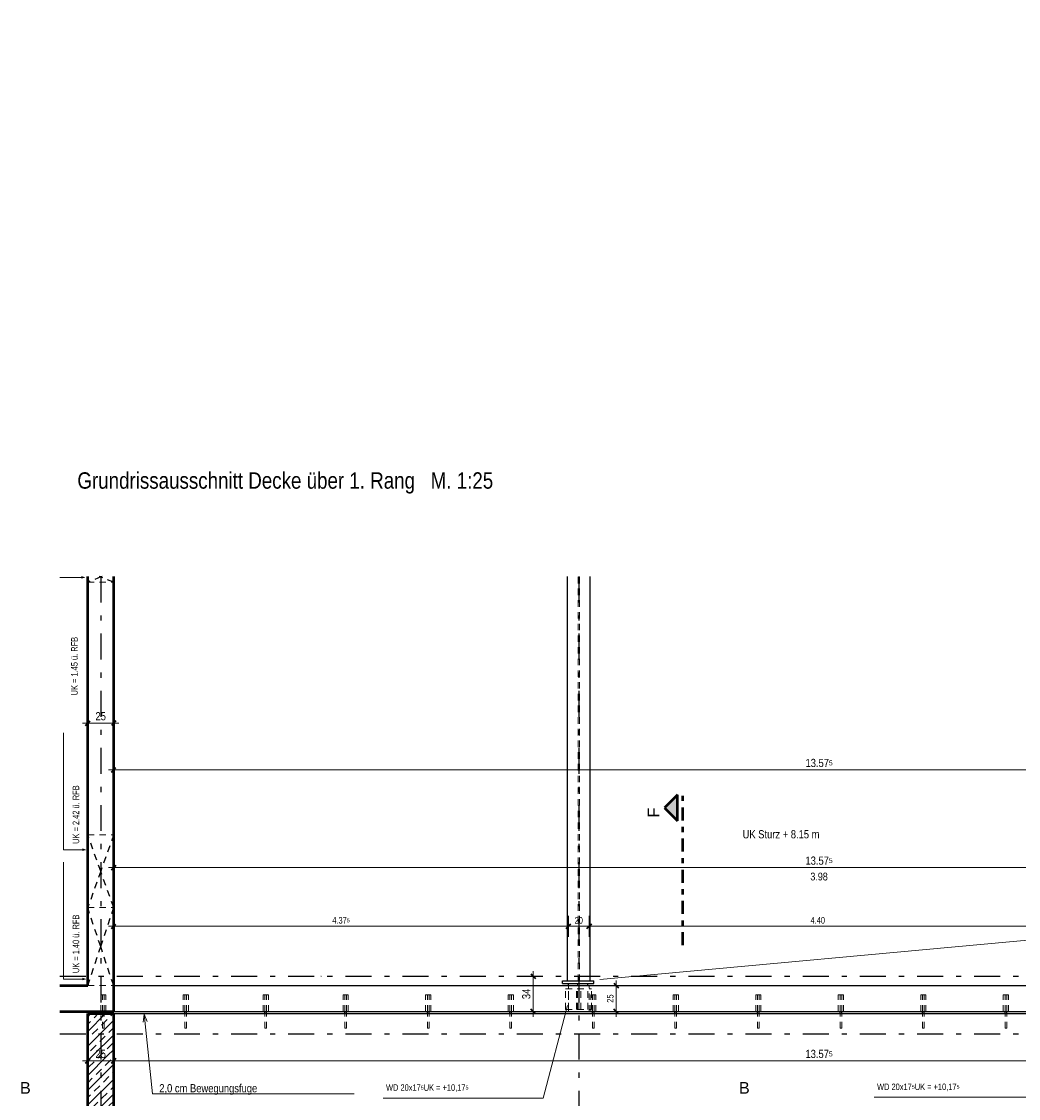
# Model space of a CAD drawing. Header units: millimetres. Extents: x -13 to 146, y -13 to 60.
# Tile 164 of 170: x 88 to 107, y 23 to 44. Entities that reach past the tile are written whole.
import ezdxf

# ---------------------------------------------------------------- set-up
doc = ezdxf.new("R2010")
doc.units = ezdxf.units.MM
for name, pattern in [('DASHDOT', [1, 0.5, -0.25, 0, -0.25]), ('DASHDOTX2', [2, 1, -0.5, 0, -0.5]), ('HIDDEN', [0.375, 0.25, -0.125])]:
    doc.linetypes.add(name, pattern=pattern)
doc.layers.add('Texte', color=7, linetype='Continuous', lineweight=20)
doc.styles.add('Arial', font='arial.ttf')
doc.styles.add('Arial Narrow', font='ARIALN.TTF')
doc.dimstyles.new('Arch_Strakon_dimstyle', dxfattribs={"dimtxt": 11.25, "dimasz": 1, "dimexe": 1.25, "dimexo": 0.0625, "dimgap": 1, "dimtad": 0, "dimdec": 5, "dimzin": 12, "dimdsep": 46, "dimtxsty": 'Arial Narrow', "dimblk": 'Arrowhead_Tick', "dimsah": 1, "dimcen": 0, "dimse1": 1, "dimse2": 1, "dimclrd": 6, "dimclrt": 3, "dimazin": 0, "dimtfac": 1, "dimtdec": 4, "dimtmove": 0, "dimatfit": 3, "dimldrblk": 'NONE', "dimfxl": 1, "dimtvp": 1, "dimtolj": 1, "dimtzin": 0, "dimlwd": 13, "dimarcsym": 2})
pattern_1 = [(45, (0, 0), (-0.14142136, 0.14142136), [0.15, -0.1]), (45, (-0.07071, 0.07071), (-0.14142136, 0.14142136), [])]

# ---------------------------------------------------------------- blocks, each defined once
blk = doc.blocks.new('Arrowhead_Tick')
at = {"color": 2, "linetype": 'Continuous', "lineweight": 35}
blk.add_line((4.4, 4.4), (-4.4, -4.4), dxfattribs=at)
at = {"color": 0, "linetype": 'Continuous', "lineweight": -2}
for p, q in [((-1, 0), (0, 0)), ((0, 20), (0, -10)), ((10, 0), (0, 0))]:
    blk.add_line(p, q, dxfattribs=at)
blk = doc.blocks.new('*D915')
at = {"layer": 'Defpoints', "color": 0}
for p in [(89.719, 44.028), (116.871, 36.873), (116.871, 29.627)]:
    blk.add_point(p, dxfattribs=at)
at = {"layer": 'Texte', "color": 6, "linetype": 'Continuous', "lineweight": 13}
blk.add_line((89.729, 29.627), (116.861, 29.627), dxfattribs=at)
at = {"layer": 'Texte', "color": 6, "lineweight": 13, "xscale": 0.01, "yscale": 0.01, "zscale": 0.01, "rotation": 180}
blk.add_blockref('Arrowhead_Tick', (89.719, 29.627), dxfattribs=at)
at = {"layer": 'Texte', "color": 6, "lineweight": 13, "xscale": 0.01, "yscale": 0.01, "zscale": 0.01}
blk.add_blockref('Arrowhead_Tick', (116.871, 29.627), dxfattribs=at)
at = {"layer": 'Texte', "color": 2, "lineweight": 25, "insert": (103.295, 29.757), "char_height": 0.1575, "attachment_point": 5, "style": 'Arial Narrow'}
blk.add_mtext('\\A1;13.57{\\A1;\\H.6x;\\S5;}', dxfattribs=at)
blk = doc.blocks.new('_None')
blk = doc.blocks.new('*D920')
at = {"layer": 'Defpoints', "color": 0}
for p in [(89.219, 25.473), (89.719, 24.973), (89.719, 24.027)]:
    blk.add_point(p, dxfattribs=at)
at = {"layer": 'Texte', "color": 6, "linetype": 'Continuous', "lineweight": 13}
blk.add_line((89.229, 24.027), (89.709, 24.027), dxfattribs=at)
at = {"layer": 'Texte', "color": 6, "lineweight": 13, "xscale": 0.01, "yscale": 0.01, "zscale": 0.01, "rotation": 180}
blk.add_blockref('Arrowhead_Tick', (89.219, 24.027), dxfattribs=at)
at = {"layer": 'Texte', "color": 6, "lineweight": 13, "xscale": 0.01, "yscale": 0.01, "zscale": 0.01}
blk.add_blockref('Arrowhead_Tick', (89.719, 24.027), dxfattribs=at)
at = {"layer": 'Texte', "color": 2, "lineweight": 25, "insert": (89.469, 24.157), "char_height": 0.1575, "attachment_point": 5, "style": 'Arial Narrow'}
blk.add_mtext('\\A1;25', dxfattribs=at)
blk = doc.blocks.new('*D921')
at = {"layer": 'Defpoints', "color": 0}
for p in [(116.869, 25.473), (89.719, 24.973), (116.869, 24.027)]:
    blk.add_point(p, dxfattribs=at)
at = {"layer": 'Texte', "color": 6, "linetype": 'Continuous', "lineweight": 13}
blk.add_line((89.729, 24.027), (116.859, 24.027), dxfattribs=at)
at = {"layer": 'Texte', "color": 6, "lineweight": 13, "xscale": 0.01, "yscale": 0.01, "zscale": 0.01, "rotation": 180}
blk.add_blockref('Arrowhead_Tick', (89.719, 24.027), dxfattribs=at)
at = {"layer": 'Texte', "color": 6, "lineweight": 13, "xscale": 0.01, "yscale": 0.01, "zscale": 0.01}
blk.add_blockref('Arrowhead_Tick', (116.869, 24.027), dxfattribs=at)
at = {"layer": 'Texte', "color": 2, "lineweight": 25, "insert": (103.294, 24.157), "char_height": 0.1575, "attachment_point": 5, "style": 'Arial Narrow'}
blk.add_mtext('\\A1;13.57{\\A1;\\H.6x;\\S5;}', dxfattribs=at)
blk = doc.blocks.new('*D924')
at = {"layer": 'Defpoints', "color": 0}
for p in [(89.503, 24.653), (118.306, 24.653), (118.306, 22.146)]:
    blk.add_point(p, dxfattribs=at)
at = {"layer": 'Texte', "color": 6, "linetype": 'Continuous', "lineweight": 13}
blk.add_line((89.513, 22.146), (118.296, 22.146), dxfattribs=at)
at = {"layer": 'Texte', "color": 6, "lineweight": 13, "xscale": 0.01, "yscale": 0.01, "zscale": 0.01, "rotation": 180}
blk.add_blockref('Arrowhead_Tick', (89.503, 22.146), dxfattribs=at)
at = {"layer": 'Texte', "color": 6, "lineweight": 13, "xscale": 0.01, "yscale": 0.01, "zscale": 0.01}
blk.add_blockref('Arrowhead_Tick', (118.306, 22.146), dxfattribs=at)
blk = doc.blocks.new('*D925')
at = {"layer": 'Defpoints', "color": 0}
for p in [(116.869, 27.746), (89.72, 25.893), (116.869, 24.973)]:
    blk.add_point(p, dxfattribs=at)
at = {"layer": 'Texte', "color": 6, "linetype": 'Continuous', "lineweight": 13}
blk.add_line((89.73, 27.746), (116.859, 27.746), dxfattribs=at)
at = {"layer": 'Texte', "color": 6, "lineweight": 13, "xscale": 0.01, "yscale": 0.01, "zscale": 0.01}
for p, rotation in [((89.72, 27.746), 180), ((116.869, 27.746), 360)]:
    blk.add_blockref('Arrowhead_Tick', p, dxfattribs=dict(at, rotation=rotation))
at = {"layer": 'Texte', "color": 2, "lineweight": 25, "insert": (103.294, 27.877), "char_height": 0.1575, "attachment_point": 5, "style": 'Arial Narrow'}
blk.add_mtext('\\A1;13.57{\\A1;\\H.6x;\\S5;}', dxfattribs=at)
blk = doc.blocks.new('*D936')
at = {"layer": 'Defpoints', "color": 0}
for p in [(89.719, 30.526), (89.219, 25.473), (89.719, 24.973)]:
    blk.add_point(p, dxfattribs=at)
at = {"layer": 'Texte', "color": 6, "linetype": 'Continuous', "lineweight": 13}
blk.add_line((89.229, 30.526), (89.709, 30.526), dxfattribs=at)
at = {"layer": 'Texte', "color": 6, "lineweight": 13, "xscale": 0.01, "yscale": 0.01, "zscale": 0.01}
blk.add_blockref('Arrowhead_Tick', (89.719, 30.526), dxfattribs=at)
at = {"layer": 'Texte', "color": 6, "lineweight": 13, "xscale": 0.01, "yscale": 0.01, "zscale": 0.01, "rotation": 180}
blk.add_blockref('Arrowhead_Tick', (89.219, 30.526), dxfattribs=at)
at = {"layer": 'Texte', "color": 2, "lineweight": 35, "insert": (89.469, 30.657), "char_height": 0.1575, "attachment_point": 5, "style": 'Arial Narrow'}
blk.add_mtext('\\A1;25', dxfattribs=at)
blk = doc.blocks.new('*D937')
at = {"layer": 'Defpoints', "color": 0}
for p in [(89.719, 25.653), (97.79, 25.653), (89.719, 24.973)]:
    blk.add_point(p, dxfattribs=at)
at = {"layer": 'Texte', "color": 6, "linetype": 'Continuous', "lineweight": 13}
blk.add_line((97.79, 24.983), (97.79, 25.643), dxfattribs=at)
at = {"layer": 'Texte', "color": 6, "lineweight": 13, "xscale": 0.01, "yscale": 0.01, "zscale": 0.01}
for p, rotation in [((97.79, 25.653), 90), ((97.79, 24.973), 270)]:
    blk.add_blockref('Arrowhead_Tick', p, dxfattribs=dict(at, rotation=rotation))
at = {"layer": 'Texte', "color": 2, "lineweight": 35, "insert": (97.66, 25.313), "char_height": 0.1575, "attachment_point": 5, "rotation": 90, "style": 'Arial Narrow'}
blk.add_mtext('\\A1;34', dxfattribs=at)
blk = doc.blocks.new('*D952')
at = {"layer": 'Defpoints', "color": 0}
for p in [(98.469, 25.473), (99.39, 25.473), (98.469, 24.973)]:
    blk.add_point(p, dxfattribs=at)
at = {"layer": 'Texte', "color": 6, "linetype": 'Continuous', "lineweight": 13}
blk.add_line((99.39, 24.983), (99.39, 25.463), dxfattribs=at)
at = {"layer": 'Texte', "color": 6, "lineweight": 13, "xscale": 0.01, "yscale": 0.01, "zscale": 0.01}
for p, rotation in [((99.39, 25.473), 90), ((99.39, 24.973), 270)]:
    blk.add_blockref('Arrowhead_Tick', p, dxfattribs=dict(at, rotation=rotation))
at = {"layer": 'Texte', "color": 3, "lineweight": 35, "insert": (99.276, 25.223), "char_height": 0.125, "attachment_point": 5, "rotation": 90, "style": 'Arial Narrow'}
blk.add_mtext('\\A1;25', dxfattribs=at)
blk = doc.blocks.new('*D953')
at = {"layer": 'Defpoints', "color": 0}
for p in [(98.469, 26.614), (89.719, 24.973), (98.469, 24.973)]:
    blk.add_point(p, dxfattribs=at)
at = {"layer": 'Texte', "color": 6, "linetype": 'Continuous', "lineweight": 13}
blk.add_line((89.729, 26.614), (98.459, 26.614), dxfattribs=at)
at = {"layer": 'Texte', "color": 6, "lineweight": 13, "xscale": 0.01, "yscale": 0.01, "zscale": 0.01}
blk.add_blockref('Arrowhead_Tick', (98.469, 26.614), dxfattribs=at)
at = {"layer": 'Texte', "color": 6, "lineweight": 13, "xscale": 0.01, "yscale": 0.01, "zscale": 0.01, "rotation": 180}
blk.add_blockref('Arrowhead_Tick', (89.719, 26.614), dxfattribs=at)
at = {"layer": 'Texte', "color": 3, "lineweight": 35, "insert": (94.094, 26.728), "char_height": 0.125, "attachment_point": 5, "style": 'Arial Narrow'}
blk.add_mtext('\\A1;4.37{\\A1;\\H.6x;\\S5;}', dxfattribs=at)
blk = doc.blocks.new('*D954')
at = {"layer": 'Defpoints', "color": 0}
for p in [(98.869, 26.614), (98.469, 24.973), (98.869, 24.973)]:
    blk.add_point(p, dxfattribs=at)
at = {"layer": 'Texte', "color": 6, "linetype": 'Continuous', "lineweight": 13}
blk.add_line((98.479, 26.614), (98.859, 26.614), dxfattribs=at)
at = {"layer": 'Texte', "color": 6, "lineweight": 13, "xscale": 0.01, "yscale": 0.01, "zscale": 0.01}
blk.add_blockref('Arrowhead_Tick', (98.869, 26.614), dxfattribs=at)
at = {"layer": 'Texte', "color": 6, "lineweight": 13, "xscale": 0.01, "yscale": 0.01, "zscale": 0.01, "rotation": 180}
blk.add_blockref('Arrowhead_Tick', (98.469, 26.614), dxfattribs=at)
at = {"layer": 'Texte', "color": 3, "lineweight": 35, "insert": (98.669, 26.728), "char_height": 0.125, "attachment_point": 5, "style": 'Arial Narrow'}
blk.add_mtext('\\A1;20', dxfattribs=at)
blk = doc.blocks.new('*D955')
at = {"layer": 'Defpoints', "color": 0}
for p in [(107.669, 26.614), (98.869, 24.973), (107.669, 24.973)]:
    blk.add_point(p, dxfattribs=at)
at = {"layer": 'Texte', "color": 6, "linetype": 'Continuous', "lineweight": 13}
blk.add_line((98.879, 26.614), (107.659, 26.614), dxfattribs=at)
at = {"layer": 'Texte', "color": 6, "lineweight": 13, "xscale": 0.01, "yscale": 0.01, "zscale": 0.01}
blk.add_blockref('Arrowhead_Tick', (107.669, 26.614), dxfattribs=at)
at = {"layer": 'Texte', "color": 6, "lineweight": 13, "xscale": 0.01, "yscale": 0.01, "zscale": 0.01, "rotation": 180}
blk.add_blockref('Arrowhead_Tick', (98.869, 26.614), dxfattribs=at)
at = {"layer": 'Texte', "color": 3, "lineweight": 35, "insert": (103.269, 26.728), "char_height": 0.125, "attachment_point": 5, "style": 'Arial Narrow'}
blk.add_mtext('\\A1;4.40', dxfattribs=at)

msp = doc.modelspace()

# ---------------------------------------------------------------- hatches: boundary and pattern name
at = {"layer": 'Texte', "lineweight": 70, "true_color": 0x0000ff}
msp.add_hatch(color=5, dxfattribs=at).paths.add_polyline_path([(100.319444, 28.896636), (100.569444, 28.646636), (100.569444, 29.146636)])
at = {"layer": 'Texte', "lineweight": 13}
h = msp.add_hatch(dxfattribs=at)
h.set_pattern_fill('bB', color=6, scale=0.01, angle=45, style=0, pattern_type=2)
h.set_pattern_definition(pattern_1)
h.paths.add_polyline_path([(89.718653, 24.933141), (89.718651, 24.118073), (89.218651, 24.118073), (89.218651, 24.933141)])
h = msp.add_hatch(dxfattribs=at)
h.set_pattern_fill('bB', color=6, scale=0.01, angle=45, style=0, pattern_type=2)
h.set_pattern_definition(pattern_1)
h.paths.add_polyline_path([(89.718651, 24.118073), (89.718653, 14.271506), (89.218653, 14.271506), (89.218651, 24.118073)])

# ---------------------------------------------------------------- linework, layer by layer
at = {"layer": 'Texte', "color": 5, "linetype": 'Continuous', "lineweight": 18}
for p, q in [((88.679574, 33.330291), (89.159162, 33.330291)), ((89.099162, 33.346368), (89.159162, 33.330291)), ((89.159162, 33.330291), (89.099162, 33.314214)), ((88.754971, 30.33486), (88.754971, 28.086182)), ((88.754971, 28.086182), (89.177507, 28.086182)), ((89.117507, 28.102259), (89.177507, 28.086182)), ((89.177507, 28.086182), (89.117507, 28.070105)), ((88.754971, 27.847041), (88.754971, 25.598363)), ((108.343375, 26.444274), (99.073003, 25.590614)), ((88.754971, 25.598363), (89.177507, 25.598363)), ((89.117507, 25.61444), (89.177507, 25.598363)), ((89.177507, 25.598363), (89.117507, 25.582286)), ((97.983546, 23.309399), (98.454216, 25.092682)), ((90.283469, 24.77037), (90.307887, 24.923729)), ((90.467849, 23.389715), (90.307887, 24.923729)), ((90.307887, 24.923729), (90.36342, 24.778707)), ((94.345031, 23.389715), (90.467849, 23.389715)), ((97.983546, 23.309399), (94.906998, 23.309399)), ((107.433818, 23.323856), (104.35727, 23.323856))]:
    msp.add_line(p, q, dxfattribs=at)
at = {"layer": 'Texte', "color": 4, "linetype": 'Continuous', "lineweight": 50}
for p, q in [((89.218651, 25.47316), (89.218651, 33.34856)), ((89.718651, 25.47316), (89.718651, 33.34856)), ((100.569444, 29.146636), (100.319444, 28.896636)), ((100.569444, 28.646636), (100.569444, 29.146636)), ((100.319444, 28.896636), (100.569444, 28.646636)), ((88.679574, 25.47316), (89.218653, 25.47316)), ((89.718653, 25.47316), (89.719398, 25.47316)), ((89.719398, 24.97316), (89.719398, 25.47316)), ((88.679574, 24.97316), (89.719398, 24.97316)), ((89.218651, 24.93316), (89.718651, 24.93316)), ((89.218651, 24.118073), (89.218651, 24.933141)), ((89.718651, 24.118073), (89.718651, 24.933141)), ((89.218651, 14.271506), (89.218651, 24.118073)), ((89.718651, 14.271506), (89.718651, 24.118073))]:
    msp.add_line(p, q, dxfattribs=at)
at = {"layer": 'Texte', "color": 6, "linetype": 'HIDDEN', "lineweight": 13, "ltscale": 0.5}
for p, q in [((89.219398, 33.237766), (89.219398, 33.34856)), ((89.219507, 33.237766), (89.718651, 33.237766)), ((98.657518, 25.56316), (98.657518, 33.34856)), ((98.681518, 25.56316), (98.681518, 33.34856)), ((89.219398, 26.973863), (89.219398, 28.373863)), ((89.219507, 28.373863), (89.718651, 28.373863)), ((89.219398, 26.97316), (89.718651, 26.97316)), ((89.219398, 25.47316), (89.219398, 26.97316)), ((89.219507, 26.973863), (89.718651, 26.973863)), ((98.642153, 25.01316), (98.642153, 25.51316)), ((98.671153, 25.01316), (98.671153, 25.51316)), ((89.218653, 25.47316), (89.219398, 25.47316)), ((89.219398, 25.47316), (89.718653, 25.47316)), ((89.468651, 25.293167), (89.472457, 25.293167)), ((89.468651, 24.97316), (89.468651, 25.293167)), ((89.472457, 25.293167), (89.483296, 25.293167)), ((89.483296, 25.293167), (89.499517, 25.293167)), ((89.499517, 25.293167), (89.518651, 25.293167)), ((89.502651, 24.97316), (89.502651, 25.293167)), ((89.518651, 25.293167), (89.537785, 25.293167)), ((89.534651, 24.97316), (89.534651, 25.293167)), ((89.537785, 25.293167), (89.554006, 25.293167)), ((89.554006, 25.293167), (89.564845, 25.293167)), ((89.564845, 25.293167), (89.568651, 25.293167)), ((89.568651, 24.97316), (89.568651, 25.293167)), ((91.056984, 25.293167), (91.06079, 25.293167)), ((91.056984, 24.97316), (91.056984, 25.293167)), ((91.06079, 25.293167), (91.071629, 25.293167)), ((91.071629, 25.293167), (91.08785, 25.293167)), ((91.08785, 25.293167), (91.106984, 25.293167)), ((91.090984, 24.97316), (91.090984, 25.293167)), ((91.106984, 25.293167), (91.126119, 25.293167)), ((91.122984, 24.97316), (91.122984, 25.293167)), ((91.126119, 25.293167), (91.14234, 25.293167)), ((91.14234, 25.293167), (91.153178, 25.293167)), ((91.153178, 25.293167), (91.156984, 25.293167)), ((91.156984, 24.97316), (91.156984, 25.293167)), ((92.595318, 25.293167), (92.599124, 25.293167)), ((92.595318, 24.97316), (92.595318, 25.293167)), ((92.599124, 25.293167), (92.609962, 25.293167)), ((92.609962, 25.293167), (92.626184, 25.293167)), ((92.626184, 25.293167), (92.645318, 25.293167)), ((92.629318, 24.97316), (92.629318, 25.293167)), ((92.645318, 25.293167), (92.664452, 25.293167)), ((92.661318, 24.97316), (92.661318, 25.293167)), ((92.664452, 25.293167), (92.680673, 25.293167)), ((92.680673, 25.293167), (92.691512, 25.293167)), ((92.691512, 25.293167), (92.695318, 25.293167)), ((92.695318, 24.97316), (92.695318, 25.293167)), ((94.133651, 25.293167), (94.137457, 25.293167)), ((94.133651, 24.97316), (94.133651, 25.293167)), ((94.137457, 25.293167), (94.148296, 25.293167)), ((94.148296, 25.293167), (94.164517, 25.293167)), ((94.164517, 25.293167), (94.183651, 25.293167)), ((94.167651, 24.97316), (94.167651, 25.293167)), ((94.183651, 25.293167), (94.202785, 25.293167)), ((94.199651, 24.97316), (94.199651, 25.293167)), ((94.202785, 25.293167), (94.219006, 25.293167)), ((94.219006, 25.293167), (94.229845, 25.293167)), ((94.229845, 25.293167), (94.233651, 25.293167)), ((94.233651, 24.97316), (94.233651, 25.293167)), ((95.721984, 25.293167), (95.72579, 25.293167)), ((95.721984, 24.97316), (95.721984, 25.293167)), ((95.72579, 25.293167), (95.736629, 25.293167)), ((95.736629, 25.293167), (95.75285, 25.293167)), ((95.75285, 25.293167), (95.771984, 25.293167)), ((95.755984, 24.97316), (95.755984, 25.293167)), ((95.771984, 25.293167), (95.791119, 25.293167)), ((95.787984, 24.97316), (95.787984, 25.293167)), ((95.791119, 25.293167), (95.80734, 25.293167)), ((95.80734, 25.293167), (95.818178, 25.293167)), ((95.818178, 25.293167), (95.821984, 25.293167)), ((95.821984, 24.97316), (95.821984, 25.293167)), ((97.310318, 25.293167), (97.314124, 25.293167)), ((97.310318, 24.97316), (97.310318, 25.293167)), ((97.314124, 25.293167), (97.324962, 25.293167)), ((97.324962, 25.293167), (97.341184, 25.293167)), ((97.341184, 25.293167), (97.360318, 25.293167)), ((97.344318, 24.97316), (97.344318, 25.293167)), ((97.360318, 25.293167), (97.379452, 25.293167)), ((97.376318, 24.97316), (97.376318, 25.293167)), ((97.379452, 25.293167), (97.395673, 25.293167)), ((97.395673, 25.293167), (97.406512, 25.293167)), ((97.406512, 25.293167), (97.410318, 25.293167)), ((97.410318, 24.97316), (97.410318, 25.293167)), ((98.416668, 25.41316), (98.916668, 25.41316)), ((98.416668, 25.01316), (98.416668, 25.41316)), ((98.468653, 24.97316), (98.468653, 25.47316)), ((98.470653, 25.477888), (98.842653, 25.477888)), ((98.470653, 25.01316), (98.470653, 25.47316)), ((98.626668, 25.01316), (98.626668, 25.41316)), ((98.706668, 25.01316), (98.706668, 25.41316)), ((98.842653, 25.01316), (98.842653, 25.47316)), ((98.868653, 24.97316), (98.868653, 25.47316)), ((98.898651, 25.293167), (98.902457, 25.293167)), ((98.898651, 24.97316), (98.898651, 25.293167)), ((98.902457, 25.293167), (98.913296, 25.293167)), ((98.913296, 25.293167), (98.929517, 25.293167)), ((98.916668, 25.01316), (98.916668, 25.41316)), ((98.929517, 25.293167), (98.948651, 25.293167)), ((98.932651, 24.97316), (98.932651, 25.293167)), ((98.948651, 25.293167), (98.967785, 25.293167)), ((98.964651, 24.97316), (98.964651, 25.293167)), ((98.967785, 25.293167), (98.984006, 25.293167)), ((98.984006, 25.293167), (98.994845, 25.293167)), ((98.994845, 25.293167), (98.998651, 25.293167)), ((98.998651, 24.97316), (98.998651, 25.293167)), ((100.486984, 25.293167), (100.49079, 25.293167)), ((100.486984, 24.97316), (100.486984, 25.293167)), ((100.49079, 25.293167), (100.501629, 25.293167)), ((100.501629, 25.293167), (100.51785, 25.293167)), ((100.51785, 25.293167), (100.536984, 25.293167)), ((100.520984, 24.97316), (100.520984, 25.293167)), ((100.536984, 25.293167), (100.556119, 25.293167)), ((100.552984, 24.97316), (100.552984, 25.293167)), ((100.556119, 25.293167), (100.57234, 25.293167)), ((100.57234, 25.293167), (100.583178, 25.293167)), ((100.583178, 25.293167), (100.586984, 25.293167)), ((100.586984, 24.97316), (100.586984, 25.293167)), ((102.075318, 25.293167), (102.079124, 25.293167)), ((102.075318, 24.97316), (102.075318, 25.293167)), ((102.079124, 25.293167), (102.089962, 25.293167)), ((102.089962, 25.293167), (102.106184, 25.293167)), ((102.106184, 25.293167), (102.125318, 25.293167)), ((102.109318, 24.97316), (102.109318, 25.293167)), ((102.125318, 25.293167), (102.144452, 25.293167)), ((102.141318, 24.97316), (102.141318, 25.293167)), ((102.144452, 25.293167), (102.160673, 25.293167)), ((102.160673, 25.293167), (102.171512, 25.293167)), ((102.171512, 25.293167), (102.175318, 25.293167)), ((102.175318, 24.97316), (102.175318, 25.293167)), ((103.663651, 25.293167), (103.667457, 25.293167)), ((103.663651, 24.97316), (103.663651, 25.293167)), ((103.667457, 25.293167), (103.678296, 25.293167)), ((103.678296, 25.293167), (103.694517, 25.293167)), ((103.694517, 25.293167), (103.713651, 25.293167)), ((103.697651, 24.97316), (103.697651, 25.293167)), ((103.713651, 25.293167), (103.732785, 25.293167)), ((103.729651, 24.97316), (103.729651, 25.293167)), ((103.732785, 25.293167), (103.749006, 25.293167)), ((103.749006, 25.293167), (103.759845, 25.293167)), ((103.759845, 25.293167), (103.763651, 25.293167)), ((103.763651, 24.97316), (103.763651, 25.293167)), ((105.251984, 25.293167), (105.25579, 25.293167)), ((105.251984, 24.97316), (105.251984, 25.293167)), ((105.25579, 25.293167), (105.266629, 25.293167)), ((105.266629, 25.293167), (105.28285, 25.293167)), ((105.28285, 25.293167), (105.301984, 25.293167)), ((105.285984, 24.97316), (105.285984, 25.293167)), ((105.301984, 25.293167), (105.321119, 25.293167)), ((105.317984, 24.97316), (105.317984, 25.293167)), ((105.321119, 25.293167), (105.33734, 25.293167)), ((105.33734, 25.293167), (105.348178, 25.293167)), ((105.348178, 25.293167), (105.351984, 25.293167)), ((105.351984, 24.97316), (105.351984, 25.293167)), ((106.840318, 25.293167), (106.844124, 25.293167)), ((106.840318, 24.97316), (106.840318, 25.293167)), ((106.844124, 25.293167), (106.854962, 25.293167)), ((106.854962, 25.293167), (106.871184, 25.293167)), ((106.871184, 25.293167), (106.890318, 25.293167)), ((106.874318, 24.97316), (106.874318, 25.293167)), ((106.890318, 25.293167), (106.909452, 25.293167)), ((106.906318, 24.97316), (106.906318, 25.293167)), ((106.909452, 25.293167), (106.925673, 25.293167)), ((106.925673, 25.293167), (106.936512, 25.293167)), ((106.936512, 25.293167), (106.940318, 25.293167)), ((106.940318, 24.97316), (106.940318, 25.293167)), ((89.502651, 24.653167), (89.502651, 24.93316)), ((89.534651, 24.653167), (89.534651, 24.93316)), ((91.090984, 24.653167), (91.090984, 24.93316)), ((91.122984, 24.653167), (91.122984, 24.93316)), ((92.629318, 24.653167), (92.629318, 24.93316)), ((92.661318, 24.653167), (92.661318, 24.93316)), ((94.167651, 24.653167), (94.167651, 24.93316)), ((94.199651, 24.653167), (94.199651, 24.93316)), ((95.755984, 24.653167), (95.755984, 24.93316)), ((95.787984, 24.653167), (95.787984, 24.93316)), ((97.344318, 24.653167), (97.344318, 24.93316)), ((97.376318, 24.653167), (97.376318, 24.93316)), ((98.416668, 25.01316), (98.916668, 25.01316)), ((98.932651, 24.653167), (98.932651, 24.93316)), ((98.964651, 24.653167), (98.964651, 24.93316)), ((100.520984, 24.653167), (100.520984, 24.93316)), ((100.552984, 24.653167), (100.552984, 24.93316)), ((102.109318, 24.653167), (102.109318, 24.93316)), ((102.141318, 24.653167), (102.141318, 24.93316)), ((103.697651, 24.653167), (103.697651, 24.93316)), ((103.729651, 24.653167), (103.729651, 24.93316)), ((105.285984, 24.653167), (105.285984, 24.93316)), ((105.317984, 24.653167), (105.317984, 24.93316)), ((106.874318, 24.653167), (106.874318, 24.93316)), ((106.906318, 24.653167), (106.906318, 24.93316)), ((89.502651, 24.653167), (89.503869, 24.653167)), ((89.503869, 24.653167), (89.507337, 24.653167)), ((89.507337, 24.653167), (89.512528, 24.653167)), ((89.512528, 24.653167), (89.518651, 24.653167)), ((89.518651, 24.653167), (89.524774, 24.653167)), ((89.524774, 24.653167), (89.529965, 24.653167)), ((89.529965, 24.653167), (89.533433, 24.653167)), ((89.533433, 24.653167), (89.534651, 24.653167)), ((91.090984, 24.653167), (91.092202, 24.653167)), ((91.092202, 24.653167), (91.095671, 24.653167)), ((91.095671, 24.653167), (91.100861, 24.653167)), ((91.100861, 24.653167), (91.106984, 24.653167)), ((91.106984, 24.653167), (91.113107, 24.653167)), ((91.113107, 24.653167), (91.118298, 24.653167)), ((91.118298, 24.653167), (91.121767, 24.653167)), ((91.121767, 24.653167), (91.122984, 24.653167)), ((92.629318, 24.653167), (92.630536, 24.653167)), ((92.630536, 24.653167), (92.634004, 24.653167)), ((92.634004, 24.653167), (92.639195, 24.653167)), ((92.639195, 24.653167), (92.645318, 24.653167)), ((92.645318, 24.653167), (92.651441, 24.653167)), ((92.651441, 24.653167), (92.656631, 24.653167)), ((92.656631, 24.653167), (92.6601, 24.653167)), ((92.6601, 24.653167), (92.661318, 24.653167)), ((94.167651, 24.653167), (94.168869, 24.653167)), ((94.168869, 24.653167), (94.172337, 24.653167)), ((94.172337, 24.653167), (94.177528, 24.653167)), ((94.177528, 24.653167), (94.183651, 24.653167)), ((94.183651, 24.653167), (94.189774, 24.653167)), ((94.189774, 24.653167), (94.194965, 24.653167)), ((94.194965, 24.653167), (94.198433, 24.653167)), ((94.198433, 24.653167), (94.199651, 24.653167)), ((95.755984, 24.653167), (95.757202, 24.653167)), ((95.757202, 24.653167), (95.760671, 24.653167)), ((95.760671, 24.653167), (95.765861, 24.653167)), ((95.765861, 24.653167), (95.771984, 24.653167)), ((95.771984, 24.653167), (95.778107, 24.653167)), ((95.778107, 24.653167), (95.783298, 24.653167)), ((95.783298, 24.653167), (95.786767, 24.653167)), ((95.786767, 24.653167), (95.787984, 24.653167)), ((97.344318, 24.653167), (97.345536, 24.653167)), ((97.345536, 24.653167), (97.349004, 24.653167)), ((97.349004, 24.653167), (97.354195, 24.653167)), ((97.354195, 24.653167), (97.360318, 24.653167)), ((97.360318, 24.653167), (97.366441, 24.653167)), ((97.366441, 24.653167), (97.371631, 24.653167)), ((97.371631, 24.653167), (97.3751, 24.653167)), ((97.3751, 24.653167), (97.376318, 24.653167)), ((98.932651, 24.653167), (98.933869, 24.653167)), ((98.933869, 24.653167), (98.937337, 24.653167)), ((98.937337, 24.653167), (98.942528, 24.653167)), ((98.942528, 24.653167), (98.948651, 24.653167)), ((98.948651, 24.653167), (98.954774, 24.653167)), ((98.954774, 24.653167), (98.959965, 24.653167)), ((98.959965, 24.653167), (98.963433, 24.653167)), ((98.963433, 24.653167), (98.964651, 24.653167)), ((100.520984, 24.653167), (100.522202, 24.653167)), ((100.522202, 24.653167), (100.525671, 24.653167)), ((100.525671, 24.653167), (100.530861, 24.653167)), ((100.530861, 24.653167), (100.536984, 24.653167)), ((100.536984, 24.653167), (100.543107, 24.653167)), ((100.543107, 24.653167), (100.548298, 24.653167)), ((100.548298, 24.653167), (100.551767, 24.653167)), ((100.551767, 24.653167), (100.552984, 24.653167)), ((102.109318, 24.653167), (102.110536, 24.653167)), ((102.110536, 24.653167), (102.114004, 24.653167)), ((102.114004, 24.653167), (102.119195, 24.653167)), ((102.119195, 24.653167), (102.125318, 24.653167)), ((102.125318, 24.653167), (102.131441, 24.653167)), ((102.131441, 24.653167), (102.136631, 24.653167)), ((102.136631, 24.653167), (102.1401, 24.653167)), ((102.1401, 24.653167), (102.141318, 24.653167)), ((103.697651, 24.653167), (103.698869, 24.653167)), ((103.698869, 24.653167), (103.702337, 24.653167)), ((103.702337, 24.653167), (103.707528, 24.653167)), ((103.707528, 24.653167), (103.713651, 24.653167)), ((103.713651, 24.653167), (103.719774, 24.653167)), ((103.719774, 24.653167), (103.724965, 24.653167)), ((103.724965, 24.653167), (103.728433, 24.653167)), ((103.728433, 24.653167), (103.729651, 24.653167)), ((105.285984, 24.653167), (105.287202, 24.653167)), ((105.287202, 24.653167), (105.290671, 24.653167)), ((105.290671, 24.653167), (105.295861, 24.653167)), ((105.295861, 24.653167), (105.301984, 24.653167)), ((105.301984, 24.653167), (105.308107, 24.653167)), ((105.308107, 24.653167), (105.313298, 24.653167)), ((105.313298, 24.653167), (105.316767, 24.653167)), ((105.316767, 24.653167), (105.317984, 24.653167)), ((106.874318, 24.653167), (106.875536, 24.653167)), ((106.875536, 24.653167), (106.879004, 24.653167)), ((106.879004, 24.653167), (106.884195, 24.653167)), ((106.884195, 24.653167), (106.890318, 24.653167)), ((106.890318, 24.653167), (106.896441, 24.653167)), ((106.896441, 24.653167), (106.901631, 24.653167)), ((106.901631, 24.653167), (106.9051, 24.653167)), ((106.9051, 24.653167), (106.906318, 24.653167))]:
    msp.add_line(p, q, dxfattribs=at)
at = {"layer": 'Texte', "color": 3, "linetype": 'HIDDEN', "lineweight": 25, "ltscale": 0.5}
for p, q in [((89.46908, 33.337766), (89.219507, 33.237766)), ((89.46908, 33.337766), (89.442141, 33.34856)), ((89.496019, 33.34856), (89.46908, 33.337766)), ((89.718651, 33.237766), (89.46908, 33.337766)), ((89.46908, 27.673863), (89.219507, 28.373863)), ((89.718651, 28.373859), (89.46908, 27.673863)), ((89.46908, 27.673863), (89.219507, 26.973863)), ((89.718651, 26.973867), (89.46908, 27.673863)), ((89.469025, 26.22316), (89.219398, 26.97316)), ((89.469025, 26.22316), (89.718651, 26.973156)), ((89.219398, 25.47316), (89.469025, 26.22316)), ((89.718651, 25.473165), (89.469025, 26.22316))]:
    msp.add_line(p, q, dxfattribs=at)
at = {"layer": 'Texte', "color": 3, "linetype": 'DASHDOTX2', "lineweight": 25, "ltscale": 0.5}
for p, q in [((89.469444, 33.34856), (89.469444, 11.280682)), ((98.669444, 33.34856), (98.669444, 11.280682)), ((88.679574, 25.65296), (126.844311, 25.65296)), ((88.679574, 24.54296), (126.844311, 24.54296))]:
    msp.add_line(p, q, dxfattribs=at)
at = {"layer": 'Texte', "color": 3, "linetype": 'Continuous', "lineweight": 25}
for p, q in [((89.719398, 25.477888), (89.719398, 33.34856)), ((98.449497, 25.56316), (98.449497, 33.34856)), ((98.88946, 25.56316), (98.88946, 33.34856)), ((98.356668, 25.56316), (98.956668, 25.56316)), ((98.356668, 25.51316), (98.356668, 25.56316)), ((98.356668, 25.51316), (98.956668, 25.51316)), ((98.470653, 25.47316), (98.470653, 25.51316)), ((98.842653, 25.47316), (98.842653, 25.51316)), ((98.956668, 25.51316), (98.956668, 25.56316)), ((89.719398, 25.477888), (98.470653, 25.477888)), ((89.719398, 25.47316), (116.869398, 25.47316)), ((98.842653, 25.477888), (107.670653, 25.477888)), ((89.502651, 24.93316), (89.502651, 24.97316)), ((89.534651, 24.93316), (89.534651, 24.97316)), ((89.718651, 24.93316), (118.089549, 24.93316)), ((89.719398, 24.97316), (116.869398, 24.97316)), ((91.090984, 24.93316), (91.090984, 24.97316)), ((91.122984, 24.93316), (91.122984, 24.97316)), ((92.629318, 24.93316), (92.629318, 24.97316)), ((92.661318, 24.93316), (92.661318, 24.97316)), ((94.167651, 24.93316), (94.167651, 24.97316)), ((94.199651, 24.93316), (94.199651, 24.97316)), ((95.755984, 24.93316), (95.755984, 24.97316)), ((95.787984, 24.93316), (95.787984, 24.97316)), ((97.344318, 24.93316), (97.344318, 24.97316)), ((97.376318, 24.93316), (97.376318, 24.97316)), ((98.932651, 24.93316), (98.932651, 24.97316)), ((98.964651, 24.93316), (98.964651, 24.97316)), ((100.520984, 24.93316), (100.520984, 24.97316)), ((100.552984, 24.93316), (100.552984, 24.97316)), ((102.109318, 24.93316), (102.109318, 24.97316)), ((102.141318, 24.93316), (102.141318, 24.97316)), ((103.697651, 24.93316), (103.697651, 24.97316)), ((103.729651, 24.93316), (103.729651, 24.97316)), ((105.285984, 24.93316), (105.285984, 24.97316)), ((105.317984, 24.93316), (105.317984, 24.97316)), ((106.874318, 24.93316), (106.874318, 24.97316)), ((106.906318, 24.93316), (106.906318, 24.97316))]:
    msp.add_line(p, q, dxfattribs=at)
at = {"layer": 'Texte', "color": 4, "linetype": 'DASHDOT', "lineweight": 50, "ltscale": 0.5}
msp.add_line((100.669444, 26.251197), (100.669444, 29.146636), dxfattribs=at)
at = {"layer": 'Texte', "color": 9, "linetype": 'Continuous', "lineweight": 0}
for centre in [(89.719506, 25.89316), (89.718653, 25.65296), (93.71034, 25.65296), (89.718653, 24.933141)]:
    msp.add_circle(centre, 0.00222, dxfattribs=at)

# ---------------------------------------------------------------- texts
at = {"layer": 'Texte', "color": 1, "lineweight": 70, "style": 'Arial Narrow'}
msp.add_text('Grundrissausschnitt Decke über 1. Rang   M. 1:25', height=0.315, dxfattribs=at).set_placement((89.019602, 35.036758))
at = {"layer": 'Texte', "color": 3, "lineweight": 25, "style": 'Arial Narrow'}
for s, p in [('UK = 1.45 ü. RFB', (89.025029, 31.058508)), ('UK = 2.42 ü. RFB', (89.054563, 28.200726)), ('UK = 1.40 ü. RFB', (89.054563, 25.712907))]:
    msp.add_text(s, height=0.125, rotation=90, dxfattribs=at).set_placement(p)
at = {"layer": 'Texte', "color": 4, "lineweight": 50, "style": 'Arial'}
msp.add_text('F', height=0.225, rotation=90, dxfattribs=at).set_placement((100.219444, 28.707636))
at = {"layer": 'Texte', "color": 2, "lineweight": 35, "style": 'Arial Narrow'}
for s, p in [('UK Sturz + 8.15 m', (101.822596, 28.307124)), ('2,0 cm Bewegungsfuge', (90.595626, 23.418606))]:
    msp.add_text(s, height=0.1575, dxfattribs=at).set_placement(p)
at = {"layer": 'Texte', "color": 4, "lineweight": 50, "style": 'Arial'}
for p in [(87.914292, 23.391954), (101.750303, 23.391954)]:
    msp.add_text('B', height=0.225, dxfattribs=at).set_placement(p)
at = {"layer": 'Texte', "color": 2, "lineweight": 35, "insert": (103.294452, 27.571362), "char_height": 0.15, "attachment_point": 5, "line_spacing_factor": 0.9, "style": 'Arial Narrow'}
msp.add_mtext('3.98', dxfattribs=at)
at = {"layer": 'Texte', "color": 3, "lineweight": 25, "char_height": 0.125, "attachment_point": 7, "line_spacing_factor": 0.9, "style": 'Arial Narrow'}
for insert in [(94.960042, 23.424327), (104.410314, 23.438784)]:
    msp.add_mtext('WD 20x17{\\A1;\\H.6x;\\S5;}UK = +10,17{\\A1;\\H.6x;\\S5;}', dxfattribs=dict(at, insert=insert))

# ---------------------------------------------------------------- dimensions: what is measured, and where the dimension line sits
at = {"layer": 'Texte', "lineweight": 25}
for base, p1, p2, text, override, picture, middle in [((116.870653, 29.626981), (89.718653, 44.027641), (116.870653, 36.873208), '13.57{\\A1;\\H.6x;\\S5;}', {"dimscale": 0.01, "dimtxt": 15.75, "dimasz": 1, "dimgap": 5, "dimtad": 1, "dimjust": 0, "dimtih": 0, "dimtoh": 0, "dimdec": 5, "dimdsep": 46, "dimtxsty": 'Arial Narrow', "dimclrd": 6, "dimclrt": 2, "dimtix": 1, "dimtofl": 255, "dimtmove": 0, "dimatfit": 2, "dimfxl": 0, "dimfxlon": 0, "dimtvp": 31.746032, "dimlwd": 13}, '*D915', (103.294653, 29.626981)), ((116.869398, 27.746362), (89.719506, 25.89316), (116.869398, 24.97316), '13.57{\\A1;\\H.6x;\\S5;}', {"dimscale": 0.01, "dimtxt": 15.75, "dimasz": 1, "dimgap": 5, "dimtad": 1, "dimjust": 0, "dimtih": 0, "dimtoh": 0, "dimdec": 5, "dimdsep": 46, "dimtxsty": 'Arial Narrow', "dimclrd": 6, "dimclrt": 2, "dimtix": 1, "dimtofl": 255, "dimtmove": 0, "dimatfit": 2, "dimfxl": 0, "dimfxlon": 0, "dimtvp": 31.746032, "dimlwd": 13}, '*D925', (103.294452, 27.746362)), ((89.719398, 24.026981), (89.218651, 25.47316), (89.719398, 24.97316), '25', {"dimscale": 0.01, "dimtxt": 15.75, "dimasz": 1, "dimgap": 5, "dimtad": 1, "dimjust": 0, "dimtih": 0, "dimtoh": 0, "dimdec": 5, "dimdsep": 46, "dimtxsty": 'Arial Narrow', "dimclrd": 6, "dimclrt": 2, "dimtix": 1, "dimtofl": 255, "dimtmove": 0, "dimatfit": 2, "dimfxl": 0, "dimfxlon": 0, "dimtvp": 31.746032, "dimlwd": 13}, '*D920', (89.469025, 24.026981)), ((116.869398, 24.026981), (89.719398, 24.97316), (116.869398, 25.47316), '13.57{\\A1;\\H.6x;\\S5;}', {"dimscale": 0.01, "dimtxt": 15.75, "dimasz": 1, "dimgap": 5, "dimtad": 1, "dimjust": 0, "dimtih": 0, "dimtoh": 0, "dimdec": 5, "dimdsep": 46, "dimtxsty": 'Arial Narrow', "dimclrd": 6, "dimclrt": 2, "dimtix": 1, "dimtofl": 255, "dimtmove": 0, "dimatfit": 2, "dimfxl": 0, "dimfxlon": 0, "dimtvp": 31.746032, "dimlwd": 13}, '*D921', (103.294398, 24.026981)), ((118.305549, 22.146362), (89.502651, 24.653167), (118.305549, 24.653167), ' ', {"dimscale": 0.01, "dimtxt": 15, "dimasz": 1, "dimgap": 5, "dimtad": 1, "dimjust": 0, "dimtih": 0, "dimtoh": 0, "dimdec": 5, "dimdsep": 46, "dimtxsty": 'Arial Narrow', "dimclrd": 6, "dimclrt": 2, "dimtix": 1, "dimtofl": 255, "dimtmove": 0, "dimatfit": 2, "dimfxl": 0, "dimfxlon": 0, "dimtvp": 33.333333, "dimlwd": 13}, '*D924', (103.9041, 22.146362))]:
    dim = msp.add_linear_dim(base=base, p1=p1, p2=p2, text=text, dimstyle='Arch_Strakon_dimstyle', override=override, dxfattribs=at)
    dim.commit()
    dim.dimension.update_dxf_attribs({"geometry": picture, "text_midpoint": middle, "dimtype": 160})
at = {"layer": 'Texte', "lineweight": 35}
for base, p1, p2, text, override, picture, middle in [((89.719398, 30.526101), (89.218651, 25.47316), (89.719398, 24.97316), '25', {"dimscale": 0.01, "dimtxt": 15.75, "dimasz": 1, "dimgap": 5, "dimtad": 1, "dimjust": 0, "dimtih": 0, "dimtoh": 0, "dimdec": 5, "dimdsep": 46, "dimtxsty": 'Arial Narrow', "dimclrd": 6, "dimclrt": 2, "dimtix": 1, "dimtofl": 255, "dimtmove": 0, "dimatfit": 2, "dimfxl": 0, "dimfxlon": 0, "dimtvp": 31.746032, "dimlwd": 13}, '*D936', (89.469025, 30.526101)), ((98.468653, 26.61382), (89.719398, 24.97316), (98.468653, 24.97316), '4.37{\\A1;\\H.6x;\\S5;}', {"dimscale": 0.01, "dimtxt": 12.5, "dimasz": 1, "dimgap": 5, "dimtad": 1, "dimjust": 0, "dimtih": 0, "dimtoh": 0, "dimdec": 5, "dimdsep": 46, "dimtxsty": 'Arial Narrow', "dimclrd": 6, "dimclrt": 3, "dimtix": 1, "dimtofl": 255, "dimtmove": 0, "dimatfit": 2, "dimfxl": 0, "dimfxlon": 0, "dimtvp": 40, "dimlwd": 13}, '*D953', (94.094025, 26.61382)), ((98.868653, 26.61382), (98.468653, 24.97316), (98.868653, 24.97316), '20', {"dimscale": 0.01, "dimtxt": 12.5, "dimasz": 1, "dimgap": 5, "dimtad": 1, "dimjust": 0, "dimtih": 0, "dimtoh": 0, "dimdec": 5, "dimdsep": 46, "dimtxsty": 'Arial Narrow', "dimclrd": 6, "dimclrt": 3, "dimtix": 1, "dimtofl": 255, "dimtmove": 0, "dimatfit": 2, "dimfxl": 0, "dimfxlon": 0, "dimtvp": 40, "dimlwd": 13}, '*D954', (98.668653, 26.61382)), ((107.668653, 26.61382), (98.868653, 24.97316), (107.668653, 24.97316), '4.40', {"dimscale": 0.01, "dimtxt": 12.5, "dimasz": 1, "dimgap": 5, "dimtad": 1, "dimjust": 0, "dimtih": 0, "dimtoh": 0, "dimdec": 5, "dimdsep": 46, "dimtxsty": 'Arial Narrow', "dimclrd": 6, "dimclrt": 3, "dimtix": 1, "dimtofl": 255, "dimtmove": 0, "dimatfit": 2, "dimfxl": 0, "dimfxlon": 0, "dimtvp": 40, "dimlwd": 13}, '*D955', (103.268653, 26.61382))]:
    dim = msp.add_linear_dim(base=base, p1=p1, p2=p2, text=text, dimstyle='Arch_Strakon_dimstyle', override=override, dxfattribs=at)
    dim.commit()
    dim.dimension.update_dxf_attribs({"geometry": picture, "text_midpoint": middle, "dimtype": 160})
for base, p1, p2, text, override, picture, middle in [((97.790181, 25.65296), (89.719398, 24.97316), (89.718653, 25.65296), '34', {"dimscale": 0.01, "dimtxt": 15.75, "dimasz": 1, "dimgap": 5, "dimtad": 1, "dimjust": 0, "dimtih": 0, "dimtoh": 0, "dimdec": 5, "dimdsep": 46, "dimtxsty": 'Arial Narrow', "dimclrd": 6, "dimclrt": 2, "dimtix": 1, "dimtofl": 255, "dimtmove": 0, "dimatfit": 2, "dimfxl": 0, "dimfxlon": 0, "dimtvp": 31.746032, "dimlwd": 13}, '*D937', (97.790181, 25.31306)), ((99.390181, 25.47316), (98.468653, 24.97316), (98.468653, 25.47316), '25', {"dimscale": 0.01, "dimtxt": 12.5, "dimasz": 1, "dimgap": 5, "dimtad": 1, "dimjust": 0, "dimtih": 0, "dimtoh": 0, "dimdec": 5, "dimdsep": 46, "dimtxsty": 'Arial Narrow', "dimclrd": 6, "dimclrt": 3, "dimtix": 1, "dimtofl": 255, "dimtmove": 0, "dimatfit": 2, "dimfxl": 0, "dimfxlon": 0, "dimtvp": 40, "dimlwd": 13}, '*D952', (99.390181, 25.22316))]:
    dim = msp.add_linear_dim(base=base, p1=p1, p2=p2, angle=90, text=text, dimstyle='Arch_Strakon_dimstyle', override=override, dxfattribs=at)
    dim.commit()
    dim.dimension.update_dxf_attribs({"geometry": picture, "text_midpoint": middle, "dimtype": 160})

doc.saveas('drawing.dxf')
